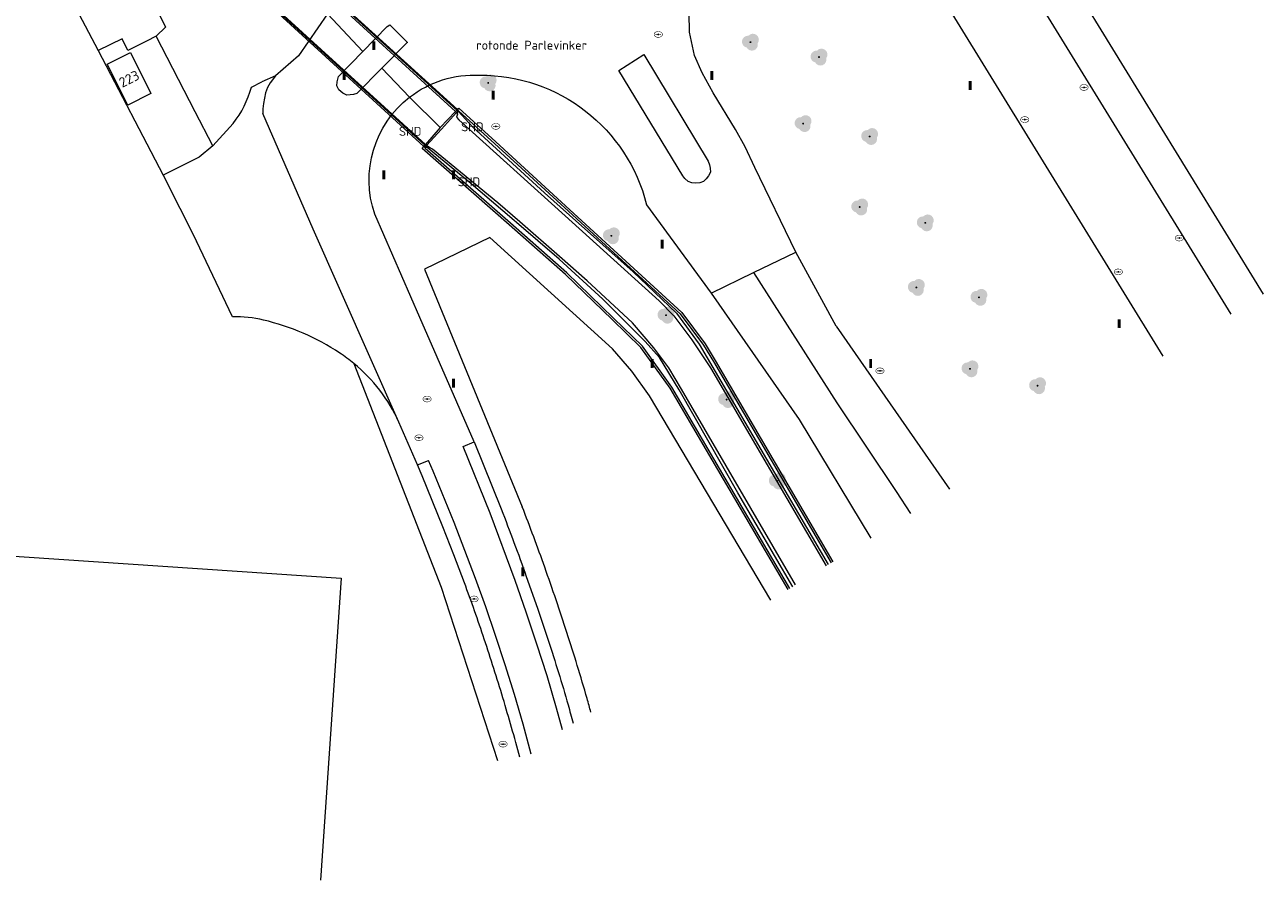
# Model space of a CAD drawing. Header units: metres. Extents: x 207155 to 208055, y 377332 to 379032.
# Tile 6 of 59: x 207799 to 207924, y 377443 to 377529. Entities that reach past the tile are written whole.
import ezdxf
from ezdxf.enums import TextEntityAlignment as Align

# ---------------------------------------------------------------- set-up
doc = ezdxf.new("R2010")
doc.units = ezdxf.units.M
for name, color, linetype, lineweight in [('GB', 1, 'Continuous', 25), ('GBOR', 7, 'Continuous', 25), ('GMV', 7, 'Continuous', 25), ('GOBDP1', 7, 'Continuous', 25), ('GP1', 7, 'Continuous', 25), ('LSHD', 34, 'Continuous', 25)]:
    doc.layers.add(name, color=color, linetype=linetype, lineweight=lineweight)
for name, color, linetype in [('NAR', 7, 'Continuous'), ('ORL', 7, 'Continuous'), ('PPAL', 232, 'Continuous'), ('PPUT', 232, 'Continuous'), ('PVGO', 62, 'Continuous'), ('SHD', 7, 'Continuous')]:
    doc.layers.add(name, color=color, linetype=linetype)
doc.styles.add('ISO', font='isocpeur.ttf', dxfattribs={"height": 1})

# ---------------------------------------------------------------- blocks, each defined once
blk = doc.blocks.new('boom')
at = {"linetype": 'ByBlock', "lineweight": -2}
h = blk.add_hatch(color=0, dxfattribs=at)
h.dxf.hatch_style = 1
h.paths.add_polyline_path([(0.73, -0.11, 0.956633), (-0.2, 0.65, 0.937564), (-0.38, -0.54, 0.879525)])
h.paths.add_polyline_path([(-0.1, 0, -1), (0.1, 0, -1)], flags=16)
at = {"linetype": 'ByBlock', "lineweight": -2, "true_color": 0x4a641a}
h = blk.add_hatch(color=59, dxfattribs=at)
h.dxf.hatch_style = 1
h.paths.add_polyline_path([(0.1, 0, 1), (-0.1, 0, 1)])
at = {"color": 0, "linetype": 'ByBlock', "lineweight": -2}
blk.add_attdef('BOOM', (0.85, 0.35), '', height=0.5, dxfattribs=at)
blk = doc.blocks.new('put')
at = {"linetype": 'ByBlock', "lineweight": -2}
h = blk.add_hatch(color=0, dxfattribs=at)
h.dxf.hatch_style = 1
edge = h.paths.add_edge_path()
edge.add_spline(control_points=[(0.44, 0), (0.44, 0.04), (0.43, 0.09), (0.36, 0.2), (0.28, 0.26), (0.09, 0.32), (-0.02, 0.33), (-0.22, 0.29), (-0.31, 0.24), (-0.42, 0.12), (-0.44, 0.06), (-0.44, -0.06), (-0.42, -0.12), (-0.33, -0.22), (-0.28, -0.26), (-0.1, -0.33), (0.04, -0.33), (0.27, -0.27), (0.37, -0.2), (0.43, -0.08), (0.44, -0.04), (0.44, 0)], knot_values=[0, 0, 0, 0, 0.380029, 0.380029, 1.118666, 1.118666, 1.857303, 1.857303, 2.59594, 2.59594, 3.13294, 3.13294, 3.66994, 3.66994, 4.20694, 4.20694, 5.079565, 5.079565, 5.952189, 5.952189, 6.283185, 6.283185, 6.283185, 6.283185], degree=3, periodic=0)
edge = h.paths.add_edge_path(flags=16)
edge.add_ellipse((0, 0), major_axis=(0.392, 0), ratio=0.689655, start_angle=0, end_angle=360)
h = blk.add_hatch(color=0, dxfattribs=at)
h.dxf.hatch_style = 1
h.paths.add_polyline_path([(-0.1, 0, -0.096396), (-0.09, 0.04), (-0.25, 0.04, 1), (-0.25, -0.04), (-0.09, -0.04, -0.096396)])
at = {"linetype": 'ByBlock', "lineweight": -2, "true_color": 0x681648}
h = blk.add_hatch(color=219, dxfattribs=at)
h.dxf.hatch_style = 1
h.paths.add_polyline_path([(0.1, 0, 1), (-0.1, 0, 1)])
at = {"linetype": 'ByBlock', "lineweight": -2}
h = blk.add_hatch(color=0, dxfattribs=at)
h.dxf.hatch_style = 1
h.paths.add_polyline_path([(0.25, 0.04), (0.09, 0.04, -0.096396), (0.1, 0, -0.096396), (0.09, -0.04), (0.25, -0.04, 1)])
at = {"color": 0, "linetype": 'ByBlock', "lineweight": -2}
blk.add_attdef('PUT', (0.5, 0.35), '', height=0.5, dxfattribs=at)
blk = doc.blocks.new('paal')
at = {"linetype": 'ByBlock', "lineweight": -2}
h = blk.add_hatch(color=0, dxfattribs=at)
h.dxf.hatch_style = 1
h.paths.add_polyline_path([(0.15, 0.8), (-0.15, 0.8), (-0.15, -0.1), (0, -0.1, -0.414214), (-0.1, 0, -1), (0.1, 0, -0.414214), (0, -0.1), (0.15, -0.1)])
at = {"linetype": 'ByBlock', "lineweight": -2, "true_color": 0x681648}
h = blk.add_hatch(color=219, dxfattribs=at)
h.dxf.hatch_style = 1
h.paths.add_polyline_path([(-0.1, 0, 1), (0.1, 0, 1)])
at = {"color": 0, "linetype": 'ByBlock', "lineweight": -2}
blk.add_attdef('PAAL', (0.5, 0.35), '', height=0.5, dxfattribs=at)

msp = doc.modelspace()

# ---------------------------------------------------------------- linework, layer by layer
at = {"layer": 'GB', "linetype": 'Continuous', "lineweight": 13}
for points in [[(207807.165, 377525.49), (207809.482, 377526.651)], [(207809.482, 377526.651), (207811.551, 377522.522)], [(207809.234, 377521.361), (207807.165, 377525.49)], [(207811.551, 377522.522), (207809.234, 377521.361)], [(207770.334, 377477.775), (207830.701, 377473.704)], [(207830.701, 377473.704), (207828.635, 377443.292)]]:
    msp.add_lwpolyline(points, dxfattribs=at)
at = {"layer": 'GBOR', "linetype": 'Continuous', "lineweight": 13}
for points in [[(207832.878, 377526.75), (207829.33, 377530.564)], [(207824.098, 377524.3), (207823.56, 377523.602), (207823.302, 377523.12), (207823.1, 377522.582), (207822.977, 377522.066), (207822.874, 377521.528), (207822.816, 377520.998), (207822.816, 377520.524)], [(207834.789, 377525.074), (207837.585, 377522.152)], [(207872.206, 377504.492), (207880.582, 377491.376), (207886.563, 377482.436), (207888.012, 377480.237)], [(207842.984, 377486.984), (207844.095, 377487.436)], [(207838.387, 377485.116), (207839.499, 377485.568)]]:
    msp.add_lwpolyline(points, dxfattribs=at)
at = {"layer": 'GMV', "linetype": 'Continuous', "lineweight": 13}
for points in [[(207801.069, 377553.568), (207813.009, 377529.212)], [(207887.784, 377553.114), (207920.263, 377500.305)], [(207876.472, 377506.556), (207872.346, 377515.086), (207871.37, 377517.149), (207870.408, 377518.899), (207868.141, 377522.608), (207867.025, 377524.601), (207866.27, 377526.372), (207865.761, 377528.695), (207865.743, 377530.627), (207866.05, 377532.853), (207866.622, 377534.734), (207867.455, 377536.911), (207867.937, 377538.858), (207868.199, 377541.093), (207868.18, 377543.165), (207867.917, 377545.481), (207867.692, 377546.907), (207867.596, 377548.735), (207867.77, 377550.526)], [(207900.75, 377539.41), (207923.514, 377502.327)], [(207804.284, 377530.55), (207806.231, 377526.847)], [(207829.33, 377530.564), (207826.406, 377526.339)], [(207913.442, 377496.06), (207892.218, 377530.574)], [(207813.009, 377529.212), (207812.068, 377528.298)], [(207832.878, 377526.75), (207835.338, 377529.263)], [(207835.338, 377529.263), (207835.608, 377529.438), (207837.372, 377527.674), (207837.298, 377527.624), (207834.789, 377525.074)], [(207808.659, 377528.043), (207806.231, 377526.847)], [(207809.242, 377526.86), (207808.659, 377528.043)], [(207811.115, 377527.813), (207809.242, 377526.86)], [(207812.068, 377528.298), (207811.115, 377527.813)], [(207815.992, 377520.676), (207812.068, 377528.298)], [(207806.231, 377526.847), (207812.794, 377514.304)], [(207834.789, 377525.074), (207832.28, 377522.525), (207831.929, 377522.42), (207831.262, 377522.379), (207830.855, 377522.557), (207830.469, 377522.886), (207830.25, 377523.291), (207830.295, 377523.721), (207830.418, 377524.237), (207832.878, 377526.75)], [(207826.406, 377526.339), (207824.098, 377524.3)], [(207858.643, 377524.842), (207861.168, 377526.475), (207867.647, 377515.73), (207867.794, 377515.36), (207867.852, 377515.005), (207867.863, 377514.601), (207867.682, 377514.228), (207867.456, 377513.925), (207867.169, 377513.67), (207866.788, 377513.529), (207866.386, 377513.487), (207865.991, 377513.527), (207865.643, 377513.669), (207865.311, 377513.973), (207865.09, 377514.232), (207858.643, 377524.842)], [(207824.098, 377524.3), (207822.73, 377523.719)], [(207821.666, 377523.159), (207822.73, 377523.719)], [(207840.668, 377519.091), (207837.585, 377522.152)], [(207817.781, 377517.252), (207815.992, 377520.676)], [(207827.899, 377508.882), (207822.816, 377520.524)], [(207842.221, 377520.705), (207840.668, 377519.091)], [(207842.322, 377520.602), (207840.81, 377518.95)], [(207842.358, 377520.848), (207842.221, 377520.705)], [(207842.361, 377520.566), (207842.406, 377520.439), (207842.298, 377520.131), (207842.544, 377519.894), (207853.24, 377510.212)], [(207842.361, 377520.566), (207842.322, 377520.602)], [(207842.358, 377520.848), (207842.41, 377520.902)], [(207842.361, 377520.566), (207842.502, 377520.709)], [(207842.41, 377520.902), (207842.54, 377521.037), (207846.286, 377517.659), (207854.122, 377510.461)], [(207842.502, 377520.709), (207842.55, 377520.759), (207846.151, 377517.511), (207853.987, 377510.314)], [(207817.781, 377517.252), (207819.831, 377519.526)], [(207840.668, 377519.091), (207839.188, 377517.397)], [(207840.81, 377518.95), (207839.298, 377517.297)], [(207817.781, 377517.252), (207816.396, 377516.121)], [(207847.601, 377509.312), (207838.869, 377516.98), (207839.03, 377517.192)], [(207839.03, 377517.192), (207839.127, 377517.319)], [(207839.127, 377517.319), (207839.181, 377517.389)], [(207847.733, 377509.462), (207839.141, 377517.007), (207839.276, 377517.184)], [(207839.188, 377517.397), (207839.181, 377517.389)], [(207839.276, 377517.184), (207839.34, 377517.268)], [(207839.34, 377517.268), (207839.298, 377517.297)], [(207848.673, 377509.59), (207846.474, 377511.505), (207839.893, 377516.925), (207839.704, 377517.013), (207839.34, 377517.268)], [(207816.396, 377516.121), (207812.794, 377514.304)], [(207812.794, 377514.304), (207816.142, 377507.668)], [(207838.62, 377499.986), (207834.081, 377510.388)], [(207854.122, 377510.461), (207864.983, 377500.485), (207867.336, 377497.304), (207868.35, 377495.653), (207880.186, 377475.368)], [(207861.437, 377511.329), (207867.94, 377502.429)], [(207857.972, 377499.773), (207853.297, 377504.309), (207847.601, 377509.312)], [(207858.111, 377499.917), (207853.433, 377504.456), (207847.733, 377509.462)], [(207876.436, 377473.034), (207864.964, 377492.738), (207863.674, 377494.911), (207862.166, 377496.905), (207860.024, 377499.417), (207855.461, 377503.658), (207852.672, 377506.107), (207848.673, 377509.59)], [(207853.24, 377510.212), (207862.695, 377501.654), (207864.185, 377500.136), (207866.006, 377497.718), (207867.864, 377494.893), (207879.504, 377474.943)], [(207853.987, 377510.314), (207864.834, 377500.351), (207867.17, 377497.192), (207868.178, 377495.55), (207880.016, 377475.262)], [(207836.51, 377489.438), (207827.899, 377508.882)], [(207873.948, 377471.486), (207861.747, 377492.079), (207859.975, 377494.549), (207858.005, 377496.817), (207845.674, 377508.044), (207839.097, 377504.848)], [(207819.766, 377500.038), (207816.142, 377507.668)], [(207872.206, 377504.492), (207876.472, 377506.556)], [(207880.54, 377499.105), (207879.08, 377501.735), (207876.472, 377506.556)], [(207839.097, 377504.848), (207848.926, 377480.901)], [(207867.94, 377502.429), (207872.206, 377504.492)], [(207867.94, 377502.429), (207876.803, 377489.696)], [(207844.095, 377487.436), (207838.62, 377499.986)], [(207875.692, 377472.571), (207863.819, 377492.853), (207860.881, 377496.951), (207857.972, 377499.773)], [(207875.862, 377472.677), (207863.987, 377492.962), (207861.033, 377497.082), (207858.111, 377499.917)], [(207880.54, 377499.105), (207891.926, 377482.673)], [(207831.978, 377495.341), (207840.776, 377472.797)], [(207838.387, 377485.116), (207836.51, 377489.438)], [(207876.803, 377489.696), (207884.031, 377477.76)], [(207845.693, 377480.265), (207842.984, 377486.984)], [(207844.095, 377487.436), (207846.812, 377480.698)], [(207839.962, 377484.501), (207839.499, 377485.568)], [(207838.856, 377484.036), (207838.387, 377485.116)], [(207842.062, 377479.334), (207839.962, 377484.501)], [(207840.947, 377478.891), (207838.856, 377484.036)], [(207843.16, 377476.508), (207842.062, 377479.334)], [(207848.21, 377473.48), (207845.693, 377480.265)], [(207842.039, 377476.079), (207840.947, 377478.891)], [(207843.103, 377473.256), (207842.039, 377476.079)], [(207844.227, 377473.677), (207843.16, 377476.508)], [(207845.263, 377470.821), (207844.227, 377473.677)], [(207849.325, 377470.289), (207848.21, 377473.48)], [(207849.339, 377473.887), (207850.46, 377470.679)], [(207840.776, 377472.797), (207846.435, 377455.343)], [(207846.249, 377467.946), (207845.263, 377470.821)], [(207850.46, 377470.679), (207851.545, 377467.459)], [(207850.407, 377467.079), (207849.325, 377470.289)], [(207847.213, 377464.978), (207846.249, 377467.946)], [(207851.431, 377463.867), (207850.407, 377467.079)], [(207848.135, 377461.997), (207847.213, 377464.978)], [(207852.385, 377460.634), (207851.431, 377463.867)], [(207849.011, 377459), (207848.135, 377461.997)], [(207852.983, 377458.442), (207852.385, 377460.634)], [(207849.84, 377455.988), (207849.011, 377459)]]:
    msp.add_lwpolyline(points, dxfattribs=at)
for points in [[(207837.585, 377522.152, -0.1806021), (207844.645, 377524.377)], [(207844.645, 377524.377, -0.3462452), (207861.437, 377511.329)], [(207819.831, 377519.526, 0.1009776), (207821.666, 377523.159)], [(207834.081, 377510.388, -0.3196204), (207837.585, 377522.152)], [(207822.887, 377499.713, 0.0651047), (207819.766, 377500.038)], [(207830.562, 377496.388, 0.0879751), (207822.887, 377499.713)], [(207831.978, 377495.341, 0.0263467), (207830.562, 377496.388)], [(207836.51, 377489.438, 0.1143547), (207831.978, 377495.341)], [(207846.812, 377480.698, -0.0068796), (207849.339, 377473.887)], [(207851.195, 377474.81, 0.0080848), (207848.926, 377480.901)], [(207853.432, 377468.234, 0.0071477), (207851.195, 377474.81)], [(207845.11, 377467.567, 0.0090203), (207843.103, 377473.256)], [(207855.455, 377461.589, 0.0089224), (207853.432, 377468.234)], [(207846.986, 377461.651, 0.0071326), (207845.11, 377467.567)], [(207851.545, 377467.459, -0.011121), (207853.539, 377460.962)], [(207848.68, 377455.68, 0.0080117), (207846.986, 377461.651)], [(207853.539, 377460.962, -0.0024589), (207854.056, 377459.109, -0.0024589)], [(207855.84, 377460.219, 0.0016433), (207855.455, 377461.589)]]:
    msp.add_lwpolyline(points, format="xyb", dxfattribs=at)
at = {"layer": 'GOBDP1', "linetype": 'Continuous', "lineweight": 13}
for points in [[(207827.698, 377534.315), (207842.411, 377520.903)], [(207824.431, 377530.554), (207839.03, 377517.192)], [(207842.327, 377520.608), (207842.322, 377520.602)], [(207842.458, 377520.751), (207842.327, 377520.608)], [(207842.411, 377520.903), (207842.512, 377520.81), (207842.458, 377520.751)], [(207839.03, 377517.192), (207839.122, 377517.108)], [(207839.122, 377517.108), (207839.231, 377517.225)], [(207839.231, 377517.225), (207839.298, 377517.297)]]:
    msp.add_lwpolyline(points, dxfattribs=at)
at = {"layer": 'GP1', "linetype": 'Continuous', "lineweight": 13}
for points in [[(207842.221, 377520.705), (207827.546, 377534.14)], [(207839.188, 377517.397), (207824.572, 377530.716)], [(207842.327, 377520.608), (207842.221, 377520.705)], [(207839.298, 377517.297), (207839.188, 377517.397)]]:
    msp.add_lwpolyline(points, dxfattribs=at)
at = {"layer": 'LSHD', "linetype": 'Continuous', "lineweight": 13}
for points in [[(207827.634, 377534.242), (207842.355, 377520.845)], [(207839.127, 377517.319), (207824.51, 377530.645)], [(207842.355, 377520.845), (207842.458, 377520.751)], [(207842.458, 377520.751), (207842.493, 377520.719), (207842.502, 377520.709)], [(207842.502, 377520.709), (207843.908, 377519.174), (207851.183, 377512.513), (207853.692, 377510.274)], [(207839.231, 377517.225), (207839.127, 377517.319)], [(207839.276, 377517.184), (207839.231, 377517.225)], [(207848.36, 377509.548), (207848.126, 377509.75), (207843.563, 377513.634), (207839.373, 377517.095), (207839.276, 377517.184)], [(207876.151, 377472.857), (207870.623, 377482.312), (207864.726, 377492.686), (207862.747, 377495.939), (207861.31, 377497.545), (207857.047, 377501.82), (207852.658, 377505.837), (207848.36, 377509.548)], [(207853.692, 377510.274), (207860.089, 377504.564), (207864.452, 377500.418), (207866.751, 377497.268), (207879.727, 377475.082)]]:
    msp.add_lwpolyline(points, dxfattribs=at)

# ---------------------------------------------------------------- block references
at = {"layer": 'PPAL', "linetype": 'Continuous', "lineweight": 13}
for p in [(207834, 377527), (207831, 377524), (207868, 377524), (207846, 377522), (207894, 377523), (207835, 377514), (207842, 377514), (207863, 377507), (207909, 377499), (207862, 377495), (207884, 377495), (207842, 377493), (207849, 377474)]:
    msp.add_blockref('paal', p, dxfattribs=at)
at = {"layer": 'PPUT', "linetype": 'Continuous', "lineweight": 13}
for p in [(207862.62, 377528.48), (207905.477, 377523.143), (207846.27, 377519.22), (207899.51, 377519.904), (207915.068, 377507.973), (207908.929, 377504.562), (207884.93, 377494.6), (207839.35, 377491.76), (207838.531, 377487.859), (207844.078, 377471.625), (207847, 377457)]:
    msp.add_blockref('put', p, dxfattribs=at)
at = {"layer": 'PVGO', "linetype": 'Continuous', "lineweight": 13}
for p in [(207871.9, 377527.7), (207878.8, 377526.2), (207845.5, 377523.6), (207877.2, 377519.5), (207883.9, 377518.2), (207882.9, 377511.1), (207889.5, 377509.5), (207857.9, 377508.2), (207888.6, 377503), (207894.9, 377502), (207863.4, 377500.2), (207894, 377494.8), (207900.8, 377493.1), (207869.5, 377491.7), (207874.6, 377483.5)]:
    msp.add_blockref('boom', p, dxfattribs=at)

# ---------------------------------------------------------------- texts
at = {"layer": 'NAR', "linetype": 'Continuous', "lineweight": 13, "style": 'ISO'}
msp.add_text('223', height=1, rotation=26.6, dxfattribs=at).set_placement((207809.359, 377524.006), align=Align.MIDDLE_CENTER)
at = {"layer": 'ORL', "linetype": 'Continuous', "lineweight": 13, "style": 'ISO'}
msp.add_text('rotonde Parlevinker', height=0.9, dxfattribs=at).set_placement((207849.876, 377527.396), align=Align.MIDDLE_CENTER)
at = {"layer": 'SHD', "linetype": 'Continuous', "lineweight": 13, "style": 'ISO'}
for p in [(207837.65, 377518.718), (207843.908, 377519.174), (207843.563, 377513.634)]:
    msp.add_text('SHD', height=0.9, dxfattribs=at).set_placement(p, align=Align.MIDDLE_CENTER)

doc.saveas('drawing.dxf')
